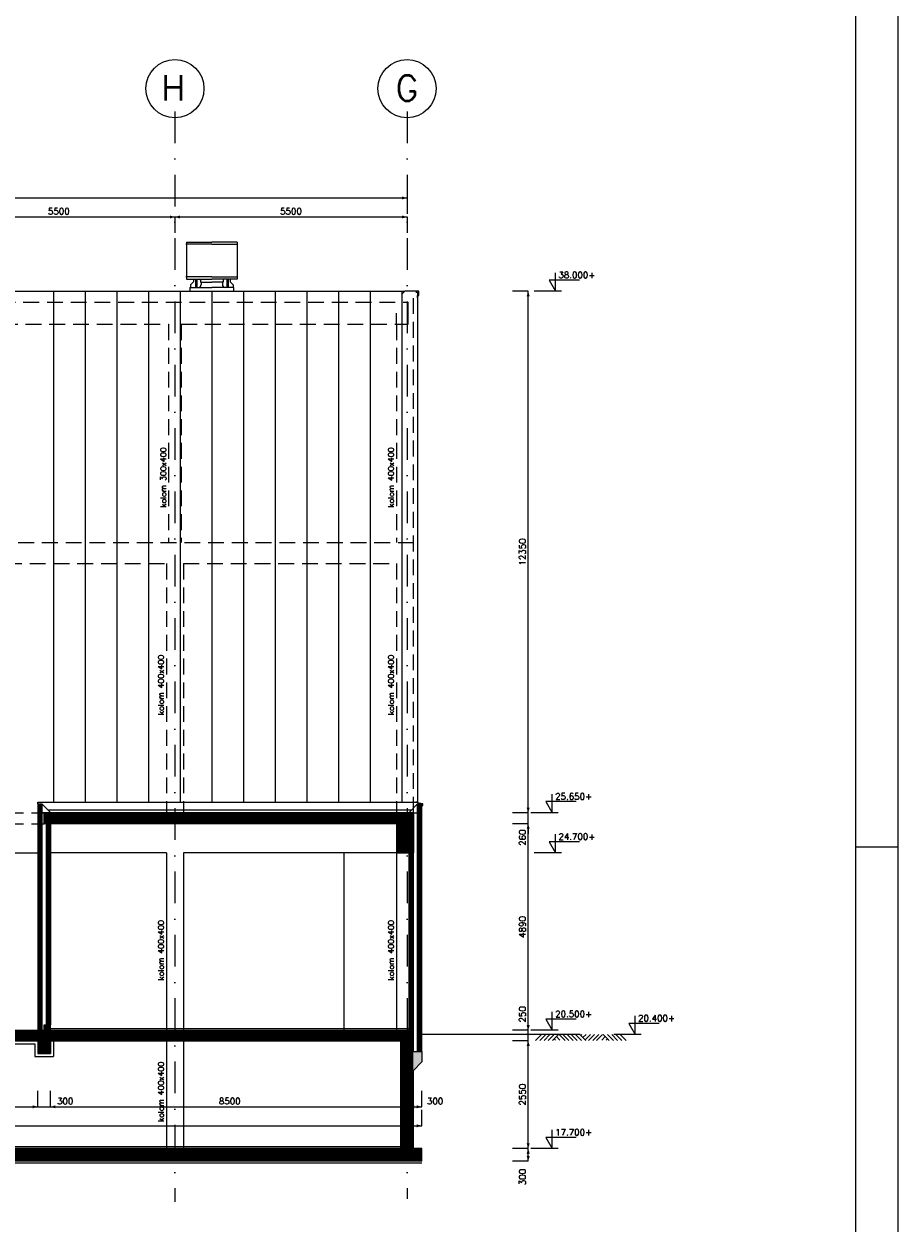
# Model space of a CAD drawing. Extents: x 0 to 118900, y 0 to 84100.
# Tile 33 of 40: x 98193 to 118900, y 20767 to 49184. Entities that reach past the tile are written whole.
import ezdxf
from ezdxf.enums import TextEntityAlignment as Align

# ---------------------------------------------------------------- set-up
doc = ezdxf.new("R2010")
doc.units = 0
doc.header["$LTSCALE"] = 60
doc.header["$MEASUREMENT"] = 0
doc.linetypes.add('DASHDOT', pattern=[25, 12.5, -6.25, 0, -6.25])
doc.linetypes.add('HIDDEN', pattern=[9.375, 6.25, -3.125])
doc.layers.get('0').update_dxf_attribs({"linetype": 'CONTINUOUS'})
for name, color, linetype in [('ARCERING', 4, 'CONTINUOUS'), ('BETON', 8, 'CONTINUOUS'), ('CONSTR50', 1, 'CONTINUOUS'), ('GEVELS', 4, 'CONTINUOUS'), ('HGTMAAT15', 3, 'CONTINUOUS'), ('KADER', 2, 'CONTINUOUS'), ('LAAG18', 3, 'CONTINUOUS'), ('LAAG25', 4, 'CONTINUOUS'), ('LAAG35', 7, 'CONTINUOUS'), ('LAAG50', 1, 'CONTINUOUS'), ('MAAT15', 3, 'CONTINUOUS'), ('MAAT20', 4, 'CONTINUOUS'), ('ME-AFZ-LUCHTSTR', 8, 'CONTINUOUS'), ('ONDERGROND', 8, 'CONTINUOUS'), ('STRAMIEN', 3, 'DASHDOT'), ('TXT15', 3, 'CONTINUOUS')]:
    doc.layers.add(name, color=color, linetype=linetype)
doc.styles.add('ROMANS', font='romans')
doc.styles.get("Standard").update_dxf_attribs({"font": 'simplex'})

# ---------------------------------------------------------------- blocks, each defined once
blk = doc.blocks.new('ZUDIMEND')
blk.add_line((-800, 0), (-1600, 0))
at = {"color": 3}
blk.add_solid([(0, 0), (-800, -240), (-800, 240)], dxfattribs=at)
blk = doc.blocks.new('ZUDIMTUS')
at = {"color": 3}
blk.add_solid([(0, 0), (-800, -240), (-800, 240)], dxfattribs=at)
blk = doc.blocks.new('ZUHMAAT1')
at = {"layer": 'MAAT20'}
for p, q in [((4.31, 0), (4.31, 2.93)), ((5.26, 0), (0.92, 0)), ((3.3, 1.75), (4.31, 0)), ((8.1, 1.75), (3.3, 1.75))]:
    blk.add_line(p, q, dxfattribs=at)
blk = doc.blocks.new('2MAAIVEL')
at = {"linetype": 'Continuous'}
for points in [[(0, 0), (1.41, 1.41)], [(1, 0), (2.41, 1.41)], [(2, 0), (3.41, 1.41)], [(3, 0), (4.41, 1.41)], [(4, 0), (5.41, 1.41)], [(4.7, 0.08), (4.47, 0.31)], [(5.75, 0.08), (4.85, 0.98)], [(7.02, 0), (5.61, 1.41)], [(7.88, 0), (6.47, 1.41)], [(8.88, 0), (7.47, 1.41)], [(9.88, 0), (8.47, 1.41)], [(10.88, 0), (9.47, 1.41)], [(11.88, 0), (10.47, 1.41)], [(10.72, 1.16), (10.98, 1.41)], [(11.22, 0.66), (11.98, 1.41)], [(11.72, 0.16), (12.98, 1.41)], [(12.56, 0), (13.98, 1.41)], [(13.56, 0), (14.98, 1.41)], [(14.43, 0), (15.84, 1.41)], [(15.7, 0.08), (16.6, 0.98)], [(17.45, 0), (16.03, 1.41)], [(16.75, 0.08), (16.97, 0.31)], [(18.45, 0), (17.03, 1.41)], [(19.45, 0), (18.03, 1.41)], [(20.45, 0), (19.03, 1.41)], [(21.45, 0), (20.03, 1.41)]]:
    blk.add_lwpolyline(points, dxfattribs=at)
blk = doc.blocks.new('*X37')
at = {"color": 0}
for p, q in [((85468, 30351), (85562, 30446)), ((85474, 30246), (85674, 30446)), ((85586, 30246), (85786, 30446)), ((85699, 30246), (85899, 30446)), ((85811, 30246), (86011, 30446)), ((85923, 30246), (86123, 30446)), ((86035, 30246), (86235, 30446)), ((86148, 30246), (86348, 30446)), ((86260, 30246), (86460, 30446)), ((86372, 30246), (86572, 30446)), ((86484, 30246), (86684, 30446)), ((86597, 30246), (86797, 30446)), ((86709, 30246), (86909, 30446)), ((86821, 30246), (87021, 30446)), ((86933, 30246), (87133, 30446)), ((87046, 30246), (87246, 30446)), ((87158, 30246), (87358, 30446)), ((87270, 30246), (87470, 30446)), ((87382, 30246), (87582, 30446)), ((87495, 30246), (87695, 30446)), ((87607, 30246), (87807, 30446)), ((87719, 30246), (87919, 30446)), ((87831, 30246), (88031, 30446)), ((87944, 30246), (88144, 30446)), ((88056, 30246), (88256, 30446)), ((88168, 30246), (88368, 30446)), ((88280, 30246), (88480, 30446)), ((88393, 30246), (88593, 30446)), ((88505, 30246), (88705, 30446)), ((88617, 30246), (88817, 30446)), ((88729, 30246), (88929, 30446)), ((88842, 30246), (89042, 30446)), ((88954, 30246), (89154, 30446)), ((89066, 30246), (89266, 30446)), ((89178, 30246), (89378, 30446)), ((89291, 30246), (89491, 30446)), ((89403, 30246), (89603, 30446)), ((89515, 30246), (89715, 30446)), ((89627, 30246), (89827, 30446)), ((89740, 30246), (89940, 30446)), ((89852, 30246), (90052, 30446)), ((89964, 30246), (90164, 30446)), ((90077, 30246), (90277, 30446)), ((90189, 30246), (90389, 30446)), ((90301, 30246), (90501, 30446)), ((90413, 30246), (90613, 30446)), ((90526, 30246), (90726, 30446)), ((90638, 30246), (90838, 30446)), ((90750, 30246), (90950, 30446)), ((90862, 30246), (91062, 30446)), ((90975, 30246), (91175, 30446)), ((91087, 30246), (91287, 30446)), ((91199, 30246), (91399, 30446)), ((91311, 30246), (91511, 30446)), ((91424, 30246), (91624, 30446)), ((91536, 30246), (91736, 30446)), ((91648, 30246), (91848, 30446)), ((91760, 30246), (91960, 30446)), ((91873, 30246), (92073, 30446)), ((91985, 30246), (92185, 30446)), ((92097, 30246), (92297, 30446)), ((92209, 30246), (92409, 30446)), ((92322, 30246), (92522, 30446)), ((92434, 30246), (92634, 30446)), ((92546, 30246), (92746, 30446)), ((92658, 30246), (92858, 30446)), ((92771, 30246), (92971, 30446)), ((92883, 30246), (93083, 30446)), ((92995, 30246), (93195, 30446)), ((93107, 30246), (93307, 30446)), ((93220, 30246), (93420, 30446)), ((93332, 30246), (93532, 30446)), ((93444, 30246), (93644, 30446)), ((93556, 30246), (93756, 30446)), ((93669, 30246), (93868, 30445)), ((98668, 30418), (98696, 30446)), ((98668, 30305), (98808, 30446)), ((98720, 30246), (98920, 30446)), ((98832, 30246), (99032, 30446)), ((98945, 30246), (99145, 30446)), ((99057, 30246), (99257, 30446)), ((99169, 30246), (99369, 30446)), ((99281, 30246), (99481, 30446)), ((99394, 30246), (99594, 30446)), ((99506, 30246), (99706, 30446)), ((99618, 30246), (99818, 30446)), ((99730, 30246), (99930, 30446)), ((99843, 30246), (100043, 30446)), ((99955, 30246), (100155, 30446)), ((100067, 30246), (100267, 30446)), ((100179, 30246), (100379, 30446)), ((100292, 30246), (100492, 30446)), ((100404, 30246), (100604, 30446)), ((100516, 30246), (100716, 30446)), ((100628, 30246), (100828, 30446)), ((100741, 30246), (100941, 30446)), ((100853, 30246), (101053, 30446)), ((100965, 30246), (101165, 30446)), ((101077, 30246), (101277, 30446)), ((101190, 30246), (101390, 30446)), ((101302, 30246), (101502, 30446)), ((101414, 30246), (101614, 30446)), ((101526, 30246), (101726, 30446)), ((101639, 30246), (101839, 30446)), ((101751, 30246), (101951, 30446)), ((101863, 30246), (102063, 30446)), ((101975, 30246), (102175, 30446)), ((102088, 30246), (102288, 30446)), ((102200, 30246), (102400, 30446)), ((102312, 30246), (102512, 30446)), ((102424, 30246), (102624, 30446)), ((102537, 30246), (102737, 30446)), ((102649, 30246), (102849, 30446)), ((102761, 30246), (102961, 30446)), ((102873, 30246), (103073, 30446)), ((102986, 30246), (103186, 30446)), ((103098, 30246), (103298, 30446)), ((103210, 30246), (103410, 30446)), ((103322, 30246), (103522, 30446)), ((103435, 30246), (103635, 30446)), ((103547, 30246), (103747, 30446)), ((103659, 30246), (103859, 30446)), ((103771, 30246), (103971, 30446)), ((103884, 30246), (104084, 30446)), ((103996, 30246), (104196, 30446)), ((104108, 30246), (104308, 30446)), ((104220, 30246), (104420, 30446)), ((104333, 30246), (104533, 30446)), ((104445, 30246), (104645, 30446)), ((104557, 30246), (104757, 30446)), ((104669, 30246), (104869, 30446)), ((104782, 30246), (104982, 30446)), ((104894, 30246), (105094, 30446)), ((105006, 30246), (105206, 30446)), ((105118, 30246), (105318, 30446)), ((105231, 30246), (105431, 30446)), ((105343, 30246), (105543, 30446)), ((105455, 30246), (105655, 30446)), ((105567, 30246), (105767, 30446)), ((105680, 30246), (105880, 30446)), ((105792, 30246), (105992, 30446)), ((105904, 30246), (106104, 30446)), ((106016, 30246), (106216, 30446)), ((106129, 30246), (106329, 30446)), ((106241, 30246), (106441, 30446)), ((106353, 30246), (106553, 30446)), ((106465, 30246), (106665, 30446)), ((106578, 30246), (106778, 30446)), ((106690, 30246), (106890, 30446)), ((106802, 30246), (107002, 30446)), ((93781, 30246), (93868, 30332)), ((106914, 30246), (107068, 30399)), ((107027, 30246), (107068, 30286))]:
    blk.add_line(p, q, dxfattribs=at)

msp = doc.modelspace()

# ---------------------------------------------------------------- linework, layer by layer
at = {"layer": 'BETON', "color": 4, "const_width": 100}
for points in [[(98568, 30716), (98568, 25356)], [(107568, 24856), (107568, 30716)], [(98768, 30246), (98768, 25481)], [(107368, 25356), (107368, 29556)]]:
    msp.add_lwpolyline(points, dxfattribs=at)
at = {"layer": 'BETON'}
for points, const_width in [([(107418, 30376), (98668, 30376)], 260), ([(107218, 30246), (107218, 29556)], 400), ([(94018, 25231), (98518, 25231)], 250), ([(98518, 25081), (98818, 25081)], 550), ([(98743, 25356), (98743, 25481)], 150), ([(98818, 25231), (107418, 25231)], 250), ([(107268, 22556), (107268, 25106)], 300), ([(107618, 22406), (84918, 22406)], 300)]:
    msp.add_lwpolyline(points, dxfattribs=dict(at, const_width=const_width))
msp.add_solid([(107418, 24856), (107618, 24856), (107418, 24406), (107618, 24606)], dxfattribs=at)
at = {"layer": 'CONSTR50'}
for p, q in [((98668, 30246), (98668, 30506)), ((107418, 30506), (98668, 30506)), ((107068, 30446), (98668, 30446)), ((99868, 30246), (99868, 30446)), ((101068, 30246), (101068, 30446)), ((102268, 30246), (102268, 30446)), ((103468, 30246), (103468, 30446)), ((104668, 30246), (104668, 30446)), ((105868, 30246), (105868, 30446)), ((107068, 30246), (107068, 30446)), ((107418, 30506), (107418, 29556)), ((107068, 30246), (98668, 30246)), ((107018, 30246), (107018, 29556)), ((107018, 29556), (107418, 29556)), ((93868, 25356), (98668, 25356)), ((98668, 25356), (98668, 25481)), ((98668, 25481), (98818, 25481)), ((98818, 25356), (98818, 25481)), ((98818, 25356), (107418, 25356)), ((107418, 24856), (107418, 25356)), ((94018, 25106), (98518, 25106)), ((98518, 25106), (98518, 24806)), ((98818, 25106), (107118, 25106)), ((98818, 25106), (98818, 24806)), ((107118, 22556), (107118, 25106)), ((98518, 24806), (98818, 24806)), ((107418, 24856), (107618, 24856)), ((107618, 24606), (107418, 24406)), ((107418, 22556), (107418, 24406)), ((107118, 22556), (85418, 22556)), ((107618, 22556), (107418, 22556)), ((107618, 22256), (107618, 22556)), ((107618, 22256), (84918, 22256))]:
    msp.add_line(p, q, dxfattribs=at)
at = {"layer": 'GEVELS'}
for p, q in [((85322, 42856), (107214, 42856)), ((98893, 42856), (98893, 30755)), ((99643, 42856), (99643, 30755)), ((100393, 42856), (100393, 30755)), ((101143, 42856), (101143, 30755)), ((101893, 42856), (101893, 30755)), ((102643, 42856), (102643, 30755)), ((103393, 42856), (103393, 30755)), ((104143, 42856), (104143, 30755)), ((104893, 42856), (104893, 30755)), ((105643, 42856), (105643, 30755)), ((106393, 42856), (106393, 30755)), ((107143, 42856), (107143, 30755)), ((107478, 42836), (107518, 42836)), ((107518, 42836), (107518, 30755)), ((98518, 30755), (107518, 30755)), ((94018, 29556), (98518, 29556))]:
    msp.add_line(p, q, dxfattribs=at)
msp.add_lwpolyline([(107518, 42696), (107518, 42756), (107548, 42756), (107548, 42856), (107214, 42856), (107137, 42779)], dxfattribs=at)
at = {"layer": 'KADER', "color": 3}
msp.add_line((117900, 29700), (118900, 29700), dxfattribs=at)
msp.add_line((117900, 29700), (118900, 29700), dxfattribs=at)
msp.add_lwpolyline([(0, 0), (118900, 0), (118900, 0), (118900, 84100), (0, 84100)], close=True, dxfattribs=at)
msp.add_lwpolyline([(0, 0), (118900, 0), (118900, 0), (118900, 84100), (0, 84100)], close=True, dxfattribs=at)
at = {"layer": 'KADER'}
msp.add_lwpolyline([(1000, 1000), (117900, 1000), (117900, 1000), (117900, 83100), (1000, 83100)], close=True, dxfattribs=at)
msp.add_lwpolyline([(1000, 1000), (117900, 1000), (117900, 1000), (117900, 83100), (1000, 83100)], close=True, dxfattribs=at)
at = {"layer": 'LAAG18', "linetype": 'HIDDEN'}
for p, q in [((107418, 30506), (107418, 42836)), ((85238, 42596), (107298, 42596)), ((97668, 42076), (101618, 42076)), ((101618, 42076), (101618, 36906)), ((101918, 42076), (101918, 36906)), ((101918, 42076), (107018, 42076)), ((107018, 42076), (107018, 36906)), ((85118, 36906), (107418, 36906)), ((97768, 36406), (101568, 36406)), ((101568, 36406), (101568, 30506)), ((101968, 36406), (101968, 30506)), ((101968, 36406), (107018, 36406)), ((107018, 36406), (107018, 30506)), ((93868, 30506), (98668, 30506)), ((93868, 30246), (98668, 30246))]:
    msp.add_line(p, q, dxfattribs=at)
at = {"layer": 'LAAG18'}
for p, q in [((107298, 42076), (107298, 42596)), ((107018, 42076), (107018, 42336)), ((107018, 42076), (107298, 42076)), ((98518, 30716), (98518, 30755)), ((107646, 30719), (107472, 30747)), ((107518, 30755), (107478, 30755)), ((107646, 30679), (107646, 30719)), ((107624, 30679), (107646, 30679))]:
    msp.add_line(p, q, dxfattribs=at)
at = {"layer": 'LAAG25'}
for p, q in [((98618, 30716), (98828, 30506)), ((107518, 30716), (107308, 30506)), ((98828, 30506), (98618, 30506)), ((107368, 30566), (98768, 30566)), ((107308, 30506), (107518, 30506)), ((101568, 29556), (98818, 29556)), ((101568, 29556), (101568, 25356)), ((107018, 29556), (101968, 29556)), ((101968, 29556), (101968, 25356)), ((107018, 29556), (107018, 25356)), ((98818, 25396), (107318, 25396)), ((94088, 25036), (98448, 25036)), ((98448, 25036), (98448, 24736)), ((98888, 25106), (98888, 24736)), ((101568, 25106), (101568, 22556)), ((101968, 25106), (101968, 22556)), ((111373, 25256), (107618, 25256)), ((98448, 24736), (98888, 24736)), ((107118, 22596), (85418, 22596)), ((107618, 22206), (84918, 22206))]:
    msp.add_line(p, q, dxfattribs=at)
at = {"layer": 'LAAG35'}
for p, q in [((98518, 30716), (98518, 25356)), ((98518, 30716), (98618, 30716)), ((98618, 30716), (98618, 25356)), ((107518, 30716), (107618, 30716)), ((107518, 24856), (107518, 30716)), ((107518, 30716), (107618, 30716)), ((107618, 24856), (107618, 30716)), ((98718, 30246), (98718, 25481)), ((98818, 30246), (98818, 25481)), ((107318, 25356), (107318, 29556)), ((107418, 25356), (107418, 29556)), ((98818, 25356), (98818, 25356))]:
    msp.add_line(p, q, dxfattribs=at)
at = {"layer": 'LAAG50'}
msp.add_line((107618, 24856), (107618, 24606), dxfattribs=at)
at = {"layer": 'MAAT15'}
for p, q in [((85268, 45064), (107268, 45064)), ((107268, 45064), (107268, 44689)), ((96268, 44614), (101768, 44614)), ((101768, 44614), (107268, 44614)), ((101768, 44614), (101768, 44239)), ((107268, 44614), (107268, 44239)), ((110138, 42856), (109763, 42856)), ((110138, 30506), (110138, 42856)), ((110138, 30506), (109763, 30506)), ((110138, 30506), (109763, 30506)), ((110138, 30246), (110138, 30506)), ((110138, 30246), (109763, 30246)), ((110138, 30246), (109763, 30246)), ((110138, 25356), (110138, 30246)), ((110138, 25356), (109763, 25356)), ((110138, 25106), (110138, 25356)), ((110138, 25106), (109763, 25106)), ((110138, 22556), (110138, 25106)), ((98518, 23542), (98518, 23917)), ((98818, 23542), (98818, 23917)), ((107318, 23542), (107318, 23917)), ((107618, 23542), (107618, 23917)), ((94018, 23542), (98518, 23542)), ((98518, 23542), (98818, 23542)), ((98818, 23542), (107318, 23542)), ((107318, 23542), (107618, 23542)), ((107618, 23092), (107618, 23467)), ((84918, 23092), (107618, 23092)), ((110138, 22556), (109763, 22556)), ((110138, 22256), (110138, 22556)), ((110138, 22256), (109763, 22256))]:
    msp.add_line(p, q, dxfattribs=at)
at = {"layer": 'ME-AFZ-LUCHTSTR'}
for p, q in [((102643, 43972), (102025, 43972)), ((102043, 44020), (102643, 44020)), ((102043, 44020), (102043, 43145)), ((103243, 44020), (102643, 44020)), ((102643, 43972), (103260, 43972)), ((103243, 44020), (103243, 43145)), ((102643, 43193), (102025, 43193)), ((102043, 43145), (102643, 43145)), ((102125, 42945), (102125, 42870)), ((102125, 42945), (102643, 42945)), ((102207, 43078), (102135, 43006)), ((102135, 43006), (102135, 42945)), ((102207, 43145), (102207, 43078)), ((102256, 43145), (102256, 42945)), ((102282, 43145), (102282, 42945)), ((102290, 43145), (102290, 42945)), ((102371, 43117), (102371, 43073)), ((102371, 43073), (102643, 43073)), ((102390, 43073), (102390, 43017)), ((102643, 43193), (103260, 43193)), ((103243, 43145), (102643, 43145)), ((102914, 43073), (102643, 43073)), ((103160, 42945), (102643, 42945)), ((102895, 43073), (102895, 43017)), ((102914, 43117), (102914, 43073)), ((102995, 43145), (102995, 42945)), ((103004, 43145), (103004, 42945)), ((103029, 43145), (103029, 42945)), ((103078, 43145), (103078, 43078)), ((103078, 43078), (103150, 43006)), ((103150, 43006), (103150, 42945)), ((103160, 42945), (103160, 42870))]:
    msp.add_line(p, q, dxfattribs=at)
for centre, radius, start, end in [((102318, 43017), 72.4, 278.9397, 0), ((102342, 43117), 28.6, 0, 89.5029), ((102967, 43017), 72.4, 180, 261.0603), ((102943, 43117), 28.6, 90.4971, 180)]:
    msp.add_arc(centre, radius, start, end, dxfattribs=at)
at = {"layer": 'ONDERGROND'}
msp.add_line((105768, 29556), (105768, 25356), dxfattribs=at)
at = {"layer": 'STRAMIEN'}
for p, q in [((101768, 47115), (101768, 21291)), ((107268, 47115), (107268, 21364))]:
    msp.add_line(p, q, dxfattribs=at)
at = {"layer": 'STRAMIEN', "linetype": 'Continuous'}
for centre in [(101768, 47654), (107268, 47654)]:
    msp.add_circle(centre, 689, dxfattribs=at)

# ---------------------------------------------------------------- block references
at = {"layer": 'ARCERING', "color": 3}
msp.add_blockref('*X37', (0, 0), dxfattribs=at)
at = {"layer": 'HGTMAAT15', "xscale": 150, "yscale": 150, "zscale": 150}
for p in [(110140, 42856), (110062, 30506), (110140, 29556), (110062, 25356), (112027, 25256), (110062, 22556)]:
    msp.add_blockref('ZUHMAAT1', p, dxfattribs=at)
at = {"layer": 'LAAG25', "xscale": 100, "yscale": 100, "zscale": 100}
msp.add_blockref('2MAAIVEL', (110313, 25114), dxfattribs=at)
at = {"layer": 'MAAT15', "xscale": 0.15, "yscale": 0.15, "zscale": 0.15}
for p in [(107268, 45064), (101768, 44614), (107268, 44614), (98518, 23542), (107318, 23542), (107618, 23542), (107618, 23092)]:
    msp.add_blockref('ZUDIMTUS', p, dxfattribs=at)
for name, p, rotation in [('ZUDIMTUS', (101768, 44614), 180), ('ZUDIMTUS', (110138, 42856), 90), ('ZUDIMTUS', (110138, 30506), 270), ('ZUDIMEND', (110138, 30246), 90), ('ZUDIMTUS', (110138, 30246), 90), ('ZUDIMTUS', (110138, 25356), 270), ('ZUDIMTUS', (110138, 25106), 90), ('ZUDIMTUS', (98818, 23542), 180), ('ZUDIMTUS', (107318, 23542), 180), ('ZUDIMTUS', (110138, 22556), 270), ('ZUDIMTUS', (110138, 22556), 90), ('ZUDIMTUS', (110138, 22256), 270)]:
    msp.add_blockref(name, p, dxfattribs=dict(at, rotation=rotation))

# ---------------------------------------------------------------- texts
at = {"layer": 'HGTMAAT15', "style": 'ROMANS'}
for s, p in [('38.000+', (110855, 43166)), ('24.700+', (110855, 29866)), ('20.400+', (112742, 25566))]:
    msp.add_text(s, height=150, dxfattribs=at).set_placement(p)
at = {"layer": 'HGTMAAT15'}
for s, p in [('25.650+', (110778, 30816)), ('20.500+', (110778, 25666)), ('17.700+', (110778, 22866))]:
    msp.add_text(s, height=150, dxfattribs=at).set_placement(p)
at = {"layer": 'LAAG50', "style": 'ROMANS'}
for s, p in [('H', (101442, 47373)), ('G', (106995, 47366))]:
    msp.add_text(s, height=600, dxfattribs=at).set_placement(p)
at = {"layer": 'MAAT15', "style": 'ROMANS'}
for p in [(99018, 44674), (104518, 44674)]:
    msp.add_text('5500', height=150, dxfattribs=at).set_placement(p, align=Align.CENTER)
at = {"layer": 'MAAT15'}
for s, p in [('12350', (110078, 36681)), ('260', (110078, 29916)), ('4890', (110078, 27801)), ('250', (110078, 25732)), ('2550', (110078, 23831)), ('300', (110078, 21879))]:
    msp.add_text(s, height=150, rotation=90, dxfattribs=at).set_placement(p, align=Align.CENTER)
for s, p in [('300', (99169, 23602)), ('8500', (103068, 23602)), ('300', (107933, 23602))]:
    msp.add_text(s, height=150, dxfattribs=at).set_placement(p, align=Align.CENTER)
at = {"layer": 'TXT15'}
for s, p in [('kolom 300x400', (101561, 37734)), ('kolom 400x400', (106956, 37734)), ('kolom 400x400', (101505, 32821)), ('kolom 400x400', (106956, 32821)), ('kolom 400x400', (101505, 26537)), ('kolom 400x400', (106956, 26537)), ('kolom 400x400', (101505, 23187))]:
    msp.add_text(s, height=135, rotation=90, dxfattribs=at).set_placement(p)

doc.saveas('drawing.dxf')
